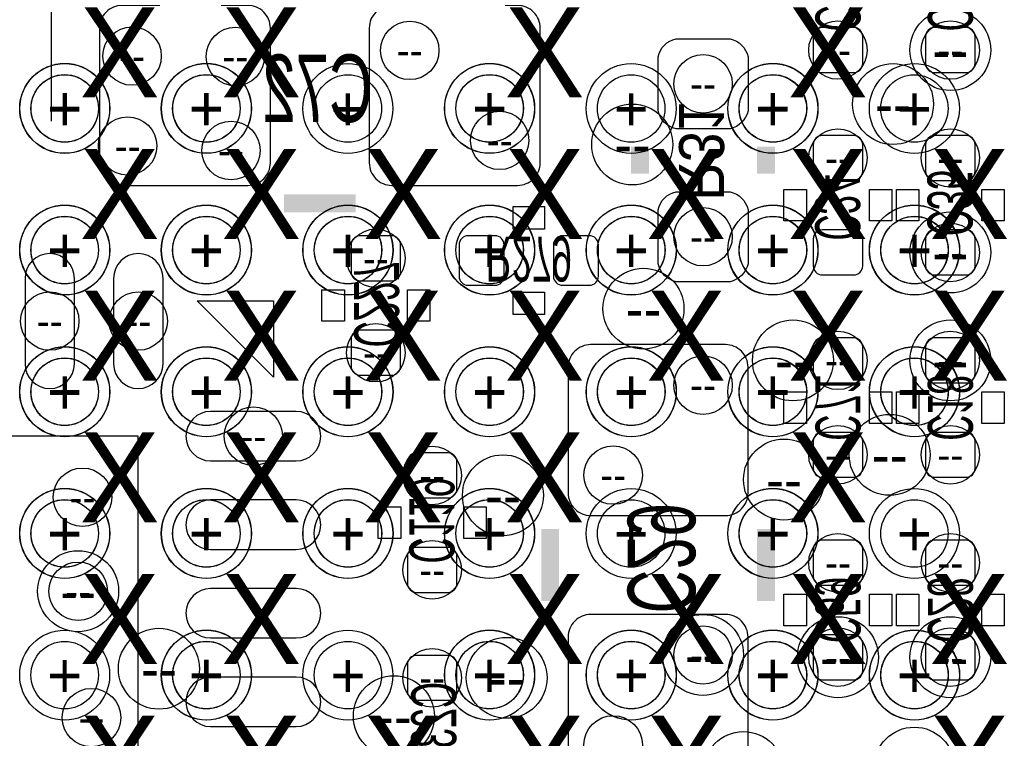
# Model space of a CAD drawing. Extents: x -22 to 398, y -34 to 263.
# Tile 17 of 39: x 28.98 to 34.54, y 19.81 to 23.86. Entities that reach past the tile are written whole.
import ezdxf
from ezdxf.enums import TextEntityAlignment as Align

# ---------------------------------------------------------------- set-up
doc = ezdxf.new("R2010")
doc.units = 0
for name, color, linetype in [('ASSY_BOT', 17, 'CONTINUOUS'), ('BOT', 16, 'CONTINUOUS'), ('DRILL', 12, 'CONTINUOUS'), ('SILK_BOT', 13, 'CONTINUOUS'), ('TOP', 15, 'CONTINUOUS')]:
    doc.layers.add(name, color=color, linetype=linetype)

# ---------------------------------------------------------------- blocks, each defined once
blk = doc.blocks.new('FIGURE_CIRCLE')
blk.add_circle((0, 0), 0.5)

msp = doc.modelspace()

# ---------------------------------------------------------------- linework, layer by layer
at = {"layer": 'BOT'}
for points in [[(30.391862, 23.056088), (30.391862, 23.818088, 0.414214), (30.264862, 23.945088), (29.553662, 23.945088, 0.414214), (29.426662, 23.818088), (29.426662, 23.056088, 0.414214), (29.553662, 22.929088), (30.264862, 22.929088, 0.414214)], [(31.915862, 23.056088), (31.915862, 23.818088, 0.414214), (31.788862, 23.945088), (31.077662, 23.945088, 0.414214), (30.950662, 23.818088), (30.950662, 23.056088, 0.414214), (31.077662, 22.929088), (31.788862, 22.929088, 0.414214)], [(33.509204, 23.82012, 0.414214), (33.458404, 23.76932), (33.458404, 23.61692, 0.414214), (33.509204, 23.56612), (33.687004, 23.56612, 0.414214), (33.737804, 23.61692), (33.737804, 23.76932, 0.414214), (33.687004, 23.82012)], [(34.144204, 23.82012, 0.414214), (34.093404, 23.76932), (34.093404, 23.61692, 0.414214), (34.144204, 23.56612), (34.322004, 23.56612, 0.414214), (34.372804, 23.61692), (34.372804, 23.76932, 0.414214), (34.322004, 23.82012)], [(33.090104, 23.65502), (33.090104, 23.35022, -0.294587), (32.988504, 23.24862), (32.683704, 23.24862, -0.294587), (32.582104, 23.35022), (32.582104, 23.65502, -0.294587), (32.683704, 23.75662), (32.988504, 23.75662, -0.294587)], [(33.687004, 22.95652, 0.414214), (33.737804, 23.00732), (33.737804, 23.15972, 0.414214), (33.687004, 23.21052), (33.509204, 23.21052, 0.414214), (33.458404, 23.15972), (33.458404, 23.00732, 0.414214), (33.509204, 22.95652)], [(34.322004, 22.95652, 0.414214), (34.372804, 23.00732), (34.372804, 23.15972, 0.414214), (34.322004, 23.21052), (34.144204, 23.21052, 0.414214), (34.093404, 23.15972), (34.093404, 23.00732, 0.414214), (34.144204, 22.95652)], [(33.090104, 22.79142), (33.090104, 22.48662, -0.294587), (32.988504, 22.38502), (32.683704, 22.38502, -0.294587), (32.582104, 22.48662), (32.582104, 22.79142, -0.294587), (32.683704, 22.89302), (32.988504, 22.89302, -0.294587)], [(31.0769, 22.3901, 0.414214), (31.1277, 22.4409), (31.1277, 22.5933, 0.414214), (31.0769, 22.6441), (30.8991, 22.6441, 0.414214), (30.8483, 22.5933), (30.8483, 22.4409, 0.414214), (30.8991, 22.3901)], [(31.7119, 22.5933, 0.414214), (31.6611, 22.6441), (31.5087, 22.6441, 0.414214), (31.4579, 22.5933), (31.4579, 22.4155, 0.414214), (31.5087, 22.3647), (31.6611, 22.3647, 0.414214), (31.7119, 22.4155)], [(32.2453, 22.5933, 0.414214), (32.1945, 22.6441), (32.0421, 22.6441, 0.414214), (31.9913, 22.5933), (31.9913, 22.4155, 0.414214), (32.0421, 22.3647), (32.1945, 22.3647, 0.414214), (32.2453, 22.4155)], [(33.509204, 22.67712, 0.414214), (33.458404, 22.62632), (33.458404, 22.47392, 0.414214), (33.509204, 22.42312), (33.687004, 22.42312, 0.414214), (33.737804, 22.47392), (33.737804, 22.62632, 0.414214), (33.687004, 22.67712)], [(34.144204, 22.67712, 0.414214), (34.093404, 22.62632), (34.093404, 22.47392, 0.414214), (34.144204, 22.42312), (34.322004, 22.42312, 0.414214), (34.372804, 22.47392), (34.372804, 22.62632, 0.414214), (34.322004, 22.67712)], [(29.006038, 22.403816), (29.006038, 21.921216, 1), (29.285438, 21.921216), (29.285438, 22.403816, 1)], [(29.506164, 22.403816), (29.506164, 21.921216, 1), (29.785564, 21.921216), (29.785564, 22.403816, 1)], [(30.8991, 22.1107, 0.414214), (30.8483, 22.0599), (30.8483, 21.9075, 0.414214), (30.8991, 21.8567), (31.0769, 21.8567, 0.414214), (31.1277, 21.9075), (31.1277, 22.0599, 0.414214), (31.0769, 22.1107)], [(32.201104, 21.06422), (32.963104, 21.06422, 0.414214), (33.090104, 21.19122), (33.090104, 21.90242, 0.414214), (32.963104, 22.02942), (32.201104, 22.02942, 0.414214), (32.074104, 21.90242), (32.074104, 21.19122, 0.414214)], [(33.687004, 21.81352, 0.414214), (33.737804, 21.86432), (33.737804, 22.01672, 0.414214), (33.687004, 22.06752), (33.509204, 22.06752, 0.414214), (33.458404, 22.01672), (33.458404, 21.86432, 0.414214), (33.509204, 21.81352)], [(34.322004, 21.81352, 0.414214), (34.372804, 21.86432), (34.372804, 22.01672, 0.414214), (34.322004, 22.06752), (34.144204, 22.06752, 0.414214), (34.093404, 22.01672), (34.093404, 21.86432, 0.414214), (34.144204, 21.81352)], [(30.53715, 21.65223), (30.05455, 21.65223, 1), (30.05455, 21.37283), (30.53715, 21.37283, 1)], [(33.509204, 21.53412, 0.414214), (33.458404, 21.48332), (33.458404, 21.33092, 0.414214), (33.509204, 21.28012), (33.687004, 21.28012, 0.414214), (33.737804, 21.33092), (33.737804, 21.48332, 0.414214), (33.687004, 21.53412)], [(34.144204, 21.53412, 0.414214), (34.093404, 21.48332), (34.093404, 21.33092, 0.414214), (34.144204, 21.28012), (34.322004, 21.28012, 0.414214), (34.372804, 21.33092), (34.372804, 21.48332, 0.414214), (34.322004, 21.53412)], [(31.395162, 21.163788, 0.414214), (31.445962, 21.214588), (31.445962, 21.366988, 0.414214), (31.395162, 21.417788), (31.217362, 21.417788, 0.414214), (31.166562, 21.366988), (31.166562, 21.214588, 0.414214), (31.217362, 21.163788)], [(30.53715, 21.152104), (30.05455, 21.152104, 1), (30.05455, 20.872704), (30.53715, 20.872704, 1)], [(33.687004, 20.67052, 0.414214), (33.737804, 20.72132), (33.737804, 20.87372, 0.414214), (33.687004, 20.92452), (33.509204, 20.92452, 0.414214), (33.458404, 20.87372), (33.458404, 20.72132, 0.414214), (33.509204, 20.67052)], [(34.322004, 20.67052, 0.414214), (34.372804, 20.72132), (34.372804, 20.87372, 0.414214), (34.322004, 20.92452), (34.144204, 20.92452, 0.414214), (34.093404, 20.87372), (34.093404, 20.72132, 0.414214), (34.144204, 20.67052)], [(31.217362, 20.884388, 0.414214), (31.166562, 20.833588), (31.166562, 20.681188, 0.414214), (31.217362, 20.630388), (31.395162, 20.630388, 0.414214), (31.445962, 20.681188), (31.445962, 20.833588, 0.414214), (31.395162, 20.884388)], [(30.53715, 20.652232), (30.05455, 20.652232, 1), (30.05455, 20.372832), (30.53715, 20.372832, 1)], [(32.201104, 19.54022), (32.963104, 19.54022, 0.414214), (33.090104, 19.66722), (33.090104, 20.37842, 0.414214), (32.963104, 20.50542), (32.201104, 20.50542, 0.414214), (32.074104, 20.37842), (32.074104, 19.66722, 0.414214)], [(33.509204, 20.39112, 0.414214), (33.458404, 20.34032), (33.458404, 20.18792, 0.414214), (33.509204, 20.13712), (33.687004, 20.13712, 0.414214), (33.737804, 20.18792), (33.737804, 20.34032, 0.414214), (33.687004, 20.39112)], [(34.144204, 20.39112, 0.414214), (34.093404, 20.34032), (34.093404, 20.18792, 0.414214), (34.144204, 20.13712), (34.322004, 20.13712, 0.414214), (34.372804, 20.18792), (34.372804, 20.34032, 0.414214), (34.322004, 20.39112)], [(31.395162, 20.020788, 0.414214), (31.445962, 20.071588), (31.445962, 20.223988, 0.414214), (31.395162, 20.274788), (31.217362, 20.274788, 0.414214), (31.166562, 20.223988), (31.166562, 20.071588, 0.414214), (31.217362, 20.020788)], [(30.53715, 20.152106), (30.05455, 20.152106, 1), (30.05455, 19.872706), (30.53715, 19.872706, 1)]]:
    msp.add_lwpolyline(points, format="xyb", close=True, dxfattribs=at)
msp.add_lwpolyline([(29.645864, 18.01241), (29.645864, 21.51253), (26.145744, 21.51253), (26.145744, 18.01241)], close=True, dxfattribs=at)
at = {"layer": 'SILK_BOT'}
for points in [[(29.153612, 25.475438), (29.153612, 23.291038)], [(29.978604, 22.27707), (30.410404, 22.27707), (30.410404, 21.84527)], [(30.410404, 21.84527), (29.978604, 22.27707)]]:
    msp.add_lwpolyline(points, dxfattribs=at)
at = {"layer": 'SILK_BOT', "const_width": 0.1016}
for points in [[(32.480504, 23.14702), (32.480504, 22.99462)], [(33.191704, 23.14702), (33.191704, 22.99462)], [(30.468062, 22.827488), (30.874462, 22.827488)], [(31.972504, 20.98802), (31.972504, 20.58162)], [(33.191704, 20.98802), (33.191704, 20.58162)]]:
    msp.add_lwpolyline(points, dxfattribs=at)
at = {"layer": 'SILK_BOT'}
for points in [[(33.420304, 22.72792), (33.293304, 22.72792), (33.293304, 22.90572), (33.420304, 22.90572)], [(33.902904, 22.72792), (33.775904, 22.72792), (33.775904, 22.90572), (33.902904, 22.90572)], [(34.055304, 22.72792), (33.928304, 22.72792), (33.928304, 22.90572), (34.055304, 22.90572)], [(34.537904, 22.72792), (34.410904, 22.72792), (34.410904, 22.90572), (34.537904, 22.90572)], [(31.9405, 22.8092), (31.9405, 22.6822), (31.7627, 22.6822), (31.7627, 22.8092)], [(30.6832, 22.3393), (30.8102, 22.3393), (30.8102, 22.1615), (30.6832, 22.1615)], [(31.1658, 22.3393), (31.2928, 22.3393), (31.2928, 22.1615), (31.1658, 22.1615)], [(31.9405, 22.3266), (31.9405, 22.1996), (31.7627, 22.1996), (31.7627, 22.3266)], [(33.293304, 21.76272), (33.420304, 21.76272), (33.420304, 21.58492), (33.293304, 21.58492)], [(33.775904, 21.76272), (33.902904, 21.76272), (33.902904, 21.58492), (33.775904, 21.58492)], [(33.928304, 21.76272), (34.055304, 21.76272), (34.055304, 21.58492), (33.928304, 21.58492)], [(34.410904, 21.76272), (34.537904, 21.76272), (34.537904, 21.58492), (34.410904, 21.58492)], [(31.001462, 21.112988), (31.128462, 21.112988), (31.128462, 20.935188), (31.001462, 20.935188)], [(31.484062, 21.112988), (31.611062, 21.112988), (31.611062, 20.935188), (31.484062, 20.935188)], [(33.420304, 20.44192), (33.293304, 20.44192), (33.293304, 20.61972), (33.420304, 20.61972)], [(33.902904, 20.44192), (33.775904, 20.44192), (33.775904, 20.61972), (33.902904, 20.61972)], [(34.055304, 20.44192), (33.928304, 20.44192), (33.928304, 20.61972), (34.055304, 20.61972)], [(34.537904, 20.44192), (34.410904, 20.44192), (34.410904, 20.61972), (34.537904, 20.61972)]]:
    msp.add_lwpolyline(points, close=True, dxfattribs=at)
at = {"layer": 'TOP'}
for centre in [(29.230066, 23.36292), (30.030166, 23.36292), (30.830012, 23.36292), (31.630112, 23.36292), (32.430212, 23.36292), (33.230058, 23.36292), (34.030158, 23.36292), (29.230066, 22.56282), (30.030166, 22.56282), (30.830012, 22.56282), (31.630112, 22.56282), (32.430212, 22.56282), (33.230058, 22.56282), (34.030158, 22.56282), (29.230066, 21.76272), (30.030166, 21.76272), (30.830012, 21.76272), (31.630112, 21.76272), (32.430212, 21.76272), (33.230058, 21.76272), (34.030158, 21.76272), (29.230066, 20.962874), (30.030166, 20.962874), (30.830012, 20.962874), (31.630112, 20.962874), (32.430212, 20.962874), (33.230058, 20.962874), (34.030158, 20.962874), (29.230066, 20.162774), (30.030166, 20.162774), (30.830012, 20.162774), (31.630112, 20.162774), (32.430212, 20.162774), (33.230058, 20.162774), (34.030158, 20.162774)]:
    msp.add_circle(centre, 0.1905, dxfattribs=at)

# ---------------------------------------------------------------- block references
at = {"layer": 'DRILL'}
for p, xscale, yscale in [((34.233104, 23.69312), 0.4572, 0.4572), ((29.610812, 23.659338), 0.3302, 0.3302), ((30.19425, 23.656798), 0.3302, 0.3302), ((31.179262, 23.691088), 0.3302, 0.3302), ((33.598104, 23.69312), 0.3302, 0.3302), ((34.233104, 23.69312), 0.3302, 0.3302), ((32.836104, 23.50262), 0.3302, 0.3302), ((29.230066, 23.36292), 0.508, 0.508), ((29.230574, 23.363936), 0.508, 0.508), ((30.029912, 23.36292), 0.508, 0.508), ((30.030674, 23.363936), 0.508, 0.508), ((30.830012, 23.36292), 0.508, 0.508), ((31.630112, 23.36292), 0.508, 0.508), ((31.630874, 23.363936), 0.508, 0.508), ((32.429958, 23.36292), 0.508, 0.508), ((33.229804, 23.36292), 0.508, 0.508), ((33.231074, 23.363936), 0.508, 0.508), ((33.909254, 23.38832), 0.4572, 0.4572), ((34.029904, 23.36292), 0.508, 0.508), ((29.230574, 23.363936), 0.381, 0.381), ((30.030674, 23.363936), 0.381, 0.381), ((31.630874, 23.363936), 0.381, 0.381), ((33.231074, 23.363936), 0.381, 0.381), ((32.436054, 23.15972), 0.4572, 0.4572), ((29.585412, 23.151338), 0.3302, 0.3302), ((31.687262, 23.183088), 0.3302, 0.3302), ((30.169612, 23.125938), 0.3302, 0.3302), ((33.598104, 23.08352), 0.3302, 0.3302), ((34.233104, 23.08352), 0.3302, 0.3302), ((29.230066, 22.562566), 0.508, 0.508), ((29.230574, 22.563836), 0.508, 0.508), ((30.029912, 22.562566), 0.508, 0.508), ((30.030674, 22.563836), 0.508, 0.508), ((30.830012, 22.562566), 0.508, 0.508), ((30.830774, 22.563836), 0.508, 0.508), ((31.630112, 22.562566), 0.508, 0.508), ((31.630874, 22.563836), 0.508, 0.508), ((32.429958, 22.562566), 0.508, 0.508), ((32.430974, 22.563836), 0.508, 0.508), ((32.836104, 22.63902), 0.3302, 0.3302), ((33.229804, 22.562566), 0.508, 0.508), ((33.231074, 22.563836), 0.508, 0.508), ((34.029904, 22.562566), 0.508, 0.508), ((34.031174, 22.563836), 0.508, 0.508), ((29.230574, 22.563836), 0.381, 0.381), ((30.030674, 22.563836), 0.381, 0.381), ((30.830774, 22.563836), 0.381, 0.381), ((31.630874, 22.563836), 0.381, 0.381), ((32.430974, 22.563836), 0.381, 0.381), ((33.231074, 22.563836), 0.381, 0.381), ((34.031174, 22.563836), 0.381, 0.381), ((34.233104, 22.55012), 0.4572, 0.4572), ((34.233104, 22.55012), 0.3302, 0.3302), ((30.988, 22.5171), 0.3302, 0.3302), ((32.499554, 22.23262), 0.4572, 0.4572), ((29.145738, 22.162516), 0.3302, 0.3302), ((29.645864, 22.162516), 0.3302, 0.3302), ((30.988, 21.9837), 0.3302, 0.3302), ((33.344104, 21.94052), 0.4572, 0.4572), ((34.233104, 21.94052), 0.4572, 0.4572), ((33.598104, 21.94052), 0.3302, 0.3302), ((34.233104, 21.94052), 0.3302, 0.3302), ((29.230066, 21.76272), 0.508, 0.508), ((29.230574, 21.763736), 0.508, 0.508), ((30.029912, 21.76272), 0.508, 0.508), ((30.030674, 21.763736), 0.508, 0.508), ((30.830012, 21.76272), 0.508, 0.508), ((30.830774, 21.763736), 0.508, 0.508), ((31.630112, 21.76272), 0.508, 0.508), ((31.630874, 21.763736), 0.508, 0.508), ((32.429958, 21.76272), 0.508, 0.508), ((32.430974, 21.763736), 0.508, 0.508), ((33.229804, 21.76272), 0.508, 0.508), ((33.231074, 21.763736), 0.508, 0.508), ((34.029904, 21.76272), 0.508, 0.508), ((34.031174, 21.763736), 0.508, 0.508), ((29.230574, 21.763736), 0.381, 0.381), ((30.030674, 21.763736), 0.381, 0.381), ((30.830774, 21.763736), 0.381, 0.381), ((31.630874, 21.763736), 0.381, 0.381), ((32.430974, 21.763736), 0.381, 0.381), ((32.836104, 21.80082), 0.3302, 0.3302), ((33.231074, 21.763736), 0.381, 0.381), ((34.031174, 21.763736), 0.381, 0.381), ((30.29585, 21.51253), 0.3302, 0.3302), ((33.890204, 21.40712), 0.4572, 0.4572), ((33.598104, 21.40712), 0.3302, 0.3302), ((34.233104, 21.40712), 0.3302, 0.3302), ((33.293304, 21.26742), 0.4572, 0.4572), ((31.306262, 21.290788), 0.3302, 0.3302), ((32.328104, 21.29282), 0.3302, 0.3302), ((31.705804, 21.17852), 0.4572, 0.4572), ((29.33065, 21.167598), 0.3302, 0.3302), ((29.230066, 20.96262), 0.508, 0.508), ((29.230574, 20.963636), 0.508, 0.508), ((30.029912, 20.96262), 0.508, 0.508), ((30.030674, 20.963636), 0.508, 0.508), ((30.830012, 20.96262), 0.508, 0.508), ((30.830774, 20.963636), 0.508, 0.508), ((31.630112, 20.96262), 0.508, 0.508), ((31.630874, 20.963636), 0.508, 0.508), ((32.429958, 20.96262), 0.508, 0.508), ((33.229804, 20.96262), 0.508, 0.508), ((33.231074, 20.963636), 0.508, 0.508), ((34.029904, 20.96262), 0.508, 0.508), ((29.230574, 20.963636), 0.381, 0.381), ((30.030674, 20.963636), 0.381, 0.381), ((30.830774, 20.963636), 0.381, 0.381), ((31.630874, 20.963636), 0.381, 0.381), ((33.231074, 20.963636), 0.381, 0.381), ((31.306262, 20.757388), 0.3302, 0.3302), ((33.598104, 20.79752), 0.3302, 0.3302), ((34.233104, 20.79752), 0.3302, 0.3302), ((29.306012, 20.636738), 0.4572, 0.4572), ((29.306012, 20.636738), 0.3302, 0.3302), ((32.836104, 20.27682), 0.4572, 0.4572), ((33.598104, 20.26412), 0.4572, 0.4572), ((34.233104, 20.26412), 0.4572, 0.4572), ((29.230066, 20.162774), 0.508, 0.508), ((29.76245, 20.19935), 0.4572, 0.4572), ((30.029912, 20.162774), 0.508, 0.508), ((30.030674, 20.163536), 0.508, 0.508), ((30.830012, 20.162774), 0.508, 0.508), ((31.630112, 20.162774), 0.508, 0.508), ((31.630874, 20.163536), 0.508, 0.508), ((32.429958, 20.162774), 0.508, 0.508), ((32.430974, 20.163536), 0.508, 0.508), ((32.836104, 20.27682), 0.3302, 0.3302), ((33.229804, 20.162774), 0.508, 0.508), ((33.231074, 20.163536), 0.508, 0.508), ((33.598104, 20.26412), 0.3302, 0.3302), ((34.029904, 20.162774), 0.508, 0.508), ((34.031174, 20.163536), 0.508, 0.508), ((34.233104, 20.26412), 0.3302, 0.3302), ((31.726886, 20.147788), 0.4572, 0.4572), ((30.030674, 20.163536), 0.381, 0.381), ((31.306262, 20.147788), 0.3302, 0.3302), ((31.630874, 20.163536), 0.381, 0.381), ((32.430974, 20.163536), 0.381, 0.381), ((33.231074, 20.163536), 0.381, 0.381), ((34.031174, 20.163536), 0.381, 0.381), ((31.0896, 19.931126), 0.4572, 0.4572), ((29.38145, 19.922998), 0.3302, 0.3302), ((32.328104, 19.76882), 0.3302, 0.3302), ((34.02965, 19.64055), 0.4572, 0.4572), ((33.06445, 19.61515), 0.4572, 0.4572)]:
    msp.add_blockref('FIGURE_CIRCLE', p, dxfattribs=dict(at, xscale=xscale, yscale=yscale))

# ---------------------------------------------------------------- texts
at = {"layer": 'ASSY_BOT', "text_generation_flag": 2}
for s, height, rotation, width, p in [('C49', 0.254, 270, 0.6, (33.471104, 23.98522)), ('C44', 0.254, 270, 0.6, (34.106104, 23.98522)), ('R31', 0.254, 270, 0.9, (32.700722, 23.12162)), ('C34', 0.254, 270, 0.6, (33.469072, 22.80412)), ('C35', 0.254, 270, 0.6, (34.104072, 22.82952)), ('R279', 0.254, 180, 0.6, (31.8516, 22.640036)), ('C227', 0.254, 270, 0.6, (30.864556, 22.257512)), ('C71', 0.254, 270, 0.6, (33.471104, 21.67382)), ('C18', 0.254, 270, 0.6, (34.106104, 21.67382)), ('C119', 0.254, 270, 0.6, (31.17723, 21.036788)), ('C29', 0.381, 270, 0.666667, (32.410654, 20.82292)), ('C59', 0.254, 270, 0.6, (33.471104, 20.53082)), ('C28', 0.254, 270, 0.6, (34.106104, 20.53082)), ('C232', 0.254, 90, 0.6, (31.441898, 19.881088))]:
    msp.add_text(s, height=height, rotation=rotation, dxfattribs=dict(at, width=width)).set_placement(p, align=Align.CENTER)
at = {"layer": 'ASSY_BOT', "text_generation_flag": 2, "width": 0.666667}
msp.add_text('C72', height=0.381, dxfattribs=at).set_placement((30.658054, 23.28672), align=Align.CENTER)
at = {"layer": 'DRILL'}
for s, height, p in [('X', 0.508, (29.540454, 23.68042)), ('X', 0.508, (30.340554, 23.68042)), ('X', 0.508, (31.940754, 23.68042)), ('X', 0.508, (33.540954, 23.68042)), ('--', 0.1651, (29.610812, 23.659338)), ('--', 0.1651, (30.19425, 23.656798)), ('--', 0.1651, (31.179262, 23.691088)), ('--', 0.1651, (33.598104, 23.69312)), ('--', 0.2286, (34.233104, 23.69312)), ('--', 0.1651, (34.233104, 23.69312)), ('--', 0.1651, (32.836104, 23.50262)), ('+', 0.254, (29.230066, 23.36292)), ('+', 0.254, (29.230574, 23.363936)), ('+', 0.1905, (29.230574, 23.363936)), ('+', 0.254, (30.029912, 23.36292)), ('+', 0.254, (30.030674, 23.363936)), ('+', 0.1905, (30.030674, 23.363936)), ('+', 0.254, (30.830012, 23.36292)), ('+', 0.254, (31.630112, 23.36292)), ('+', 0.254, (31.630874, 23.363936)), ('+', 0.1905, (31.630874, 23.363936)), ('+', 0.254, (32.429958, 23.36292)), ('+', 0.254, (33.229804, 23.36292)), ('+', 0.254, (33.231074, 23.363936)), ('+', 0.1905, (33.231074, 23.363936)), ('+', 0.254, (34.029904, 23.36292)), ('--', 0.2286, (33.909254, 23.38832)), ('--', 0.1651, (29.585412, 23.151338)), ('--', 0.1651, (31.687262, 23.183088)), ('--', 0.2286, (32.436054, 23.15972)), ('X', 0.508, (29.540454, 22.88032)), ('--', 0.1651, (30.169612, 23.125938)), ('X', 0.508, (30.340554, 22.88032)), ('X', 0.508, (31.140654, 22.88032)), ('X', 0.508, (31.940754, 22.88032)), ('X', 0.508, (32.740854, 22.88032)), ('X', 0.508, (33.540954, 22.88032)), ('X', 0.508, (34.341054, 22.88032)), ('--', 0.1651, (33.598104, 23.08352)), ('--', 0.1651, (34.233104, 23.08352)), ('+', 0.254, (29.230066, 22.562566)), ('+', 0.254, (29.230574, 22.563836)), ('+', 0.254, (30.029912, 22.562566)), ('+', 0.254, (30.030674, 22.563836)), ('+', 0.254, (30.830012, 22.562566)), ('+', 0.254, (30.830774, 22.563836)), ('+', 0.254, (31.630112, 22.562566)), ('+', 0.254, (31.630874, 22.563836)), ('+', 0.254, (32.429958, 22.562566)), ('+', 0.254, (32.430974, 22.563836)), ('+', 0.254, (33.229804, 22.562566)), ('+', 0.254, (33.231074, 22.563836)), ('+', 0.254, (34.029904, 22.562566)), ('+', 0.254, (34.031174, 22.563836)), ('+', 0.1905, (29.230574, 22.563836)), ('+', 0.1905, (30.030674, 22.563836)), ('+', 0.1905, (30.830774, 22.563836)), ('+', 0.1905, (31.630874, 22.563836)), ('+', 0.1905, (32.430974, 22.563836)), ('--', 0.1651, (32.836104, 22.63902)), ('+', 0.1905, (33.231074, 22.563836)), ('+', 0.1905, (34.031174, 22.563836)), ('--', 0.2286, (34.233104, 22.55012)), ('--', 0.1651, (34.233104, 22.55012)), ('--', 0.1651, (30.988, 22.5171)), ('X', 0.508, (29.540454, 22.08022)), ('X', 0.508, (30.340554, 22.08022)), ('X', 0.508, (31.140654, 22.08022)), ('X', 0.508, (31.940754, 22.08022)), ('X', 0.508, (32.740854, 22.08022)), ('X', 0.508, (33.540954, 22.08022)), ('X', 0.508, (34.341054, 22.08022)), ('--', 0.2286, (32.499554, 22.23262)), ('--', 0.1651, (29.145738, 22.162516)), ('--', 0.1651, (29.645864, 22.162516)), ('--', 0.1651, (30.988, 21.9837)), ('--', 0.2286, (33.344104, 21.94052)), ('--', 0.1651, (33.598104, 21.94052)), ('--', 0.2286, (34.233104, 21.94052)), ('--', 0.1651, (34.233104, 21.94052)), ('+', 0.254, (29.230066, 21.76272)), ('+', 0.254, (29.230574, 21.763736)), ('+', 0.1905, (29.230574, 21.763736)), ('+', 0.254, (30.029912, 21.76272)), ('+', 0.254, (30.030674, 21.763736)), ('+', 0.1905, (30.030674, 21.763736)), ('+', 0.254, (30.830012, 21.76272)), ('+', 0.254, (30.830774, 21.763736)), ('+', 0.1905, (30.830774, 21.763736)), ('+', 0.254, (31.630112, 21.76272)), ('+', 0.254, (31.630874, 21.763736)), ('+', 0.1905, (31.630874, 21.763736)), ('+', 0.254, (32.429958, 21.76272)), ('+', 0.254, (32.430974, 21.763736)), ('+', 0.1905, (32.430974, 21.763736)), ('+', 0.254, (33.229804, 21.76272)), ('+', 0.254, (33.231074, 21.763736)), ('+', 0.1905, (33.231074, 21.763736)), ('+', 0.254, (34.029904, 21.76272)), ('+', 0.254, (34.031174, 21.763736)), ('+', 0.1905, (34.031174, 21.763736)), ('--', 0.1651, (32.836104, 21.80082)), ('X', 0.508, (29.540454, 21.28012)), ('X', 0.508, (30.340554, 21.28012)), ('X', 0.508, (31.140654, 21.28012)), ('X', 0.508, (31.940754, 21.28012)), ('X', 0.508, (33.540954, 21.28012)), ('--', 0.1651, (30.29585, 21.51253)), ('--', 0.1651, (33.598104, 21.40712)), ('--', 0.2286, (33.890204, 21.40712)), ('--', 0.1651, (34.233104, 21.40712)), ('--', 0.1651, (31.306262, 21.290788)), ('--', 0.1651, (32.328104, 21.29282)), ('--', 0.2286, (33.293304, 21.26742)), ('--', 0.1651, (29.33065, 21.167598)), ('--', 0.2286, (31.705804, 21.17852)), ('+', 0.254, (29.230066, 20.96262)), ('+', 0.254, (29.230574, 20.963636)), ('+', 0.1905, (29.230574, 20.963636)), ('+', 0.254, (30.029912, 20.96262)), ('+', 0.254, (30.030674, 20.963636)), ('+', 0.1905, (30.030674, 20.963636)), ('+', 0.254, (30.830012, 20.96262)), ('+', 0.254, (30.830774, 20.963636)), ('+', 0.1905, (30.830774, 20.963636)), ('+', 0.254, (31.630112, 20.96262)), ('+', 0.254, (31.630874, 20.963636)), ('+', 0.1905, (31.630874, 20.963636)), ('+', 0.254, (32.429958, 20.96262)), ('+', 0.254, (33.229804, 20.96262)), ('+', 0.254, (33.231074, 20.963636)), ('+', 0.1905, (33.231074, 20.963636)), ('+', 0.254, (34.029904, 20.96262)), ('--', 0.1651, (33.598104, 20.79752)), ('--', 0.1651, (34.233104, 20.79752)), ('X', 0.508, (29.540454, 20.48002)), ('X', 0.508, (30.340554, 20.48002)), ('--', 0.1651, (31.306262, 20.757388)), ('X', 0.508, (31.940754, 20.48002)), ('X', 0.508, (32.740854, 20.48002)), ('X', 0.508, (33.540954, 20.48002)), ('X', 0.508, (34.341054, 20.48002)), ('--', 0.2286, (29.306012, 20.636738)), ('--', 0.1651, (29.306012, 20.636738)), ('+', 0.254, (29.230066, 20.162774)), ('+', 0.254, (30.029912, 20.162774)), ('+', 0.254, (30.030674, 20.163536)), ('+', 0.254, (30.830012, 20.162774)), ('+', 0.254, (31.630112, 20.162774)), ('+', 0.254, (31.630874, 20.163536)), ('+', 0.254, (32.429958, 20.162774)), ('+', 0.254, (32.430974, 20.163536)), ('--', 0.2286, (32.836104, 20.27682)), ('--', 0.1651, (32.836104, 20.27682)), ('+', 0.254, (33.229804, 20.162774)), ('+', 0.254, (33.231074, 20.163536)), ('--', 0.2286, (33.598104, 20.26412)), ('--', 0.1651, (33.598104, 20.26412)), ('+', 0.254, (34.029904, 20.162774)), ('+', 0.254, (34.031174, 20.163536)), ('--', 0.2286, (34.233104, 20.26412)), ('--', 0.1651, (34.233104, 20.26412)), ('+', 0.1905, (30.030674, 20.163536)), ('+', 0.1905, (31.630874, 20.163536)), ('+', 0.1905, (32.430974, 20.163536)), ('+', 0.1905, (33.231074, 20.163536)), ('+', 0.1905, (34.031174, 20.163536)), ('--', 0.2286, (29.76245, 20.19935)), ('--', 0.1651, (31.306262, 20.147788)), ('--', 0.2286, (31.726886, 20.147788)), ('X', 0.508, (29.540454, 19.67992)), ('X', 0.508, (30.340554, 19.67992)), ('X', 0.508, (31.140654, 19.67992)), ('--', 0.2286, (31.0896, 19.931126)), ('X', 0.508, (31.940754, 19.67992)), ('X', 0.508, (32.740854, 19.67992)), ('X', 0.508, (34.341054, 19.67992)), ('--', 0.1651, (29.38145, 19.922998))]:
    msp.add_text(s, height=height, dxfattribs=at).set_placement(p, align=Align.MIDDLE_CENTER)

doc.saveas('drawing.dxf')
